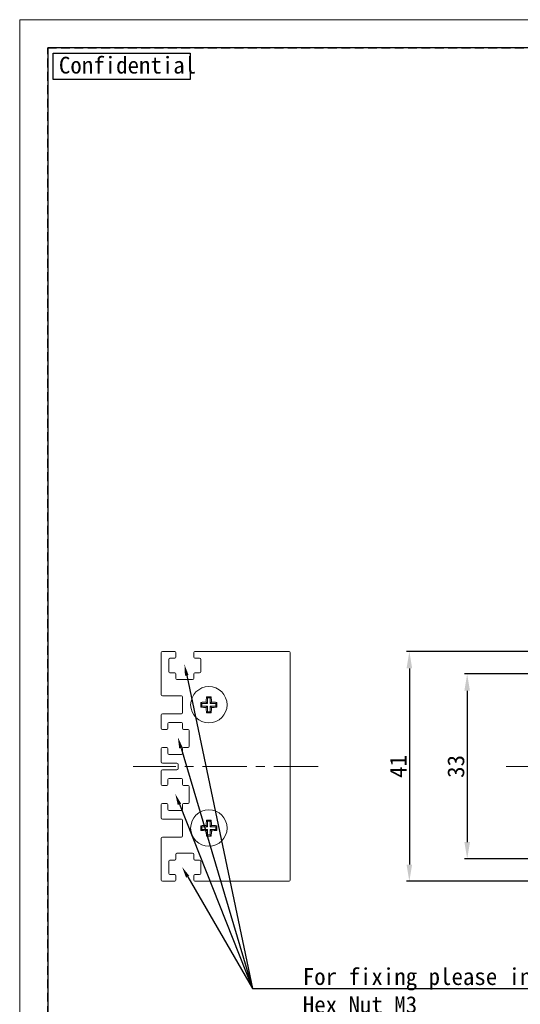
# Model space of a CAD drawing. Header units: millimetres. Extents: x -201 to 202, y 143 to 428.
# Tile 2 of 15: x -201 to -112, y 252 to 428. Entities that reach past the tile are written whole.
import ezdxf
from ezdxf import colors
from ezdxf.entities.mleader import LeaderData, LeaderLine
from ezdxf.math import Vec2, Vec3

# ---------------------------------------------------------------- set-up
doc = ezdxf.new("R2010")
doc.units = ezdxf.units.MM
doc.header["$LTSCALE"] = 0.25
doc.linetypes.add('CENTER', pattern=[50.8, 31.75, -6.35, 6.35, -6.35])
doc.linetypes.add('HIDDEN', pattern=[9.525, 6.35, -3.175])
for name, color, linetype, lineweight in [('CENTER', 1, 'CENTER', 9), ('DIMENSION', 6, 'Continuous', 9), ('MXB8146', 7, 'Continuous', 20), ('SIDE PLATE', 7, 'Continuous', 20)]:
    doc.layers.add(name, color=color, linetype=linetype, lineweight=lineweight)
doc.layers.add('EMPTY LINE', color=252, linetype='Continuous', lineweight=0, plot=False)
doc.layers.add('FORM', color=7, linetype='Continuous')
doc.styles.add('VS Standard', font='msgothic.ttc', dxfattribs={"height": 3})
doc.dimstyles.new('VS Standard x1', dxfattribs={"dimtxt": 3, "dimasz": 3, "dimexe": 0.5, "dimexo": 0.8, "dimgap": 0.5, "dimtad": 3, "dimrnd": 0.0001, "dimzin": 9, "dimdsep": 46, "dimtxsty": 'VS Standard', "dimcen": 0, "dimaunit": 1, "dimadec": 0, "dimazin": 2, "dimtfac": 1, "dimtmove": 0, "dimatfit": 2, "dimfxl": 1, "dimtolj": 1, "dimtzin": 0, "dimarcsym": 0})

# ---------------------------------------------------------------- blocks, each defined once
blk = doc.blocks.new('*D194')
at = {"layer": 'Defpoints', "color": 0}
for p in [(-109.86, 315), (-131.98, 274), (-109.86, 274)]:
    blk.add_point(p, dxfattribs=at)
at = {"layer": 'DIMENSION', "color": 0, "lineweight": -2}
for p, q in [((-110.66, 315), (-132.48, 315)), ((-131.98, 312), (-131.98, 277)), ((-110.66, 274), (-132.48, 274))]:
    blk.add_line(p, q, dxfattribs=at)
at = {"layer": 'DIMENSION', "color": 0}
for points in [[(-131.48, 312), (-132.48, 312), (-131.98, 315)], [(-132.48, 277), (-131.48, 277), (-131.98, 274)]]:
    blk.add_solid(points, dxfattribs=at)
at = {"layer": 'DIMENSION', "color": 0, "insert": (-133.98, 294.5), "char_height": 3, "attachment_point": 5, "rotation": 90, "style": 'VS Standard'}
blk.add_mtext('\\A1;41', dxfattribs=at)
blk = doc.blocks.new('*D195')
at = {"layer": 'Defpoints', "color": 0}
for p in [(-108.36, 311), (-121.66, 278), (-108.36, 278)]:
    blk.add_point(p, dxfattribs=at)
at = {"layer": 'DIMENSION', "color": 0, "lineweight": -2}
for p, q in [((-109.16, 311), (-122.16, 311)), ((-121.66, 308), (-121.66, 281)), ((-109.16, 278), (-122.16, 278))]:
    blk.add_line(p, q, dxfattribs=at)
at = {"layer": 'DIMENSION', "color": 0}
for points in [[(-121.16, 308), (-122.16, 308), (-121.66, 311)], [(-122.16, 281), (-121.16, 281), (-121.66, 278)]]:
    blk.add_solid(points, dxfattribs=at)
at = {"layer": 'DIMENSION', "color": 0, "insert": (-123.66, 294.5), "char_height": 3, "attachment_point": 5, "rotation": 90, "style": 'VS Standard'}
blk.add_mtext('\\A1;33', dxfattribs=at)

msp = doc.modelspace()

# ---------------------------------------------------------------- linework, layer by layer
at = {"layer": 'CENTER'}
for p, q in [((-148.249, 294.501), (-181.249, 294.501)), ((-114.721, 294.501), (47.995, 294.501))]:
    msp.add_line(p, q, dxfattribs=at)
at = {"layer": 'EMPTY LINE'}
for p, q in [((-201.5, 427.75), (-201.5, 142.75)), ((201.5, 427.75), (-201.5, 427.75))]:
    msp.add_line(p, q, dxfattribs=at)
at = {"layer": 'FORM', "linetype": 'HIDDEN'}
msp.add_lwpolyline([(-196.5, 422.75), (196.5, 422.75), (196.5, 147.75), (-196.5, 147.75)], close=True, dxfattribs=at)
at = {"layer": 'FORM'}
msp.add_lwpolyline([(-196.5, 422.75), (-196.5, 147.75), (-78.5, 147.75), (-78.5, 159.75), (16.5, 159.75), (16.5, 177.25), (196.5, 177.25), (196.5, 422.75), (-196.5, 422.75)], close=True, dxfattribs=at)
at = {"layer": 'FORM', "lineweight": 30}
msp.add_lwpolyline([(-195.5, 421.75), (-171.109, 421.75), (-171.109, 417.088), (-195.5, 417.088)], close=True, dxfattribs=at)
at = {"layer": 'MXB8146'}
for p, q in [((-168.981, 305.733), (-169.166, 305.917)), ((-167.981, 305.733), (-168.981, 305.733)), ((-168.981, 305.733), (-168.981, 305.269)), ((-167.981, 305.733), (-168.232, 305.984)), ((-167.981, 306.733), (-168.166, 306.917)), ((-167.981, 306.733), (-167.981, 305.733)), ((-167.517, 306.733), (-167.981, 306.733)), ((-167.517, 306.733), (-167.333, 306.917)), ((-167.517, 305.733), (-167.517, 306.733)), ((-167.517, 305.733), (-167.267, 305.984)), ((-166.517, 305.733), (-167.517, 305.733)), ((-166.517, 305.733), (-166.333, 305.917)), ((-166.517, 305.269), (-166.517, 305.733)), ((-168.981, 305.269), (-169.166, 305.085)), ((-168.981, 305.269), (-167.981, 305.269)), ((-167.981, 305.269), (-168.232, 305.018)), ((-167.981, 304.269), (-168.166, 304.085)), ((-167.981, 305.269), (-167.981, 304.269)), ((-167.981, 304.269), (-167.517, 304.269)), ((-167.517, 305.269), (-167.267, 305.018)), ((-167.517, 305.269), (-166.517, 305.269)), ((-167.517, 304.269), (-167.517, 305.269)), ((-167.517, 304.269), (-167.333, 304.085)), ((-166.517, 305.269), (-166.333, 305.085)), ((-167.981, 284.733), (-168.166, 284.917)), ((-167.981, 284.733), (-167.981, 283.733)), ((-167.517, 284.733), (-167.981, 284.733)), ((-167.517, 284.733), (-167.333, 284.917)), ((-167.517, 283.733), (-167.517, 284.733)), ((-168.981, 283.733), (-169.166, 283.917)), ((-168.981, 283.269), (-169.166, 283.085)), ((-167.981, 283.733), (-168.981, 283.733)), ((-168.981, 283.733), (-168.981, 283.269)), ((-168.981, 283.269), (-167.981, 283.269)), ((-167.981, 283.733), (-168.232, 283.984)), ((-167.981, 283.269), (-168.232, 283.018)), ((-167.981, 283.269), (-167.981, 282.269)), ((-167.517, 283.733), (-167.267, 283.984)), ((-166.517, 283.733), (-167.517, 283.733)), ((-167.517, 283.269), (-167.267, 283.018)), ((-167.517, 283.269), (-166.517, 283.269)), ((-167.517, 282.269), (-167.517, 283.269)), ((-166.517, 283.733), (-166.333, 283.917)), ((-166.517, 283.269), (-166.517, 283.733)), ((-166.517, 283.269), (-166.333, 283.085)), ((-167.981, 282.269), (-168.166, 282.085)), ((-167.981, 282.269), (-167.517, 282.269)), ((-167.517, 282.269), (-167.333, 282.085))]:
    msp.add_line(p, q, dxfattribs=at)
for centre in [(-167.749, 305.501), (-167.749, 283.501)]:
    msp.add_circle(centre, 3.25, dxfattribs=at)
for centre, radius, start, end in [((-155.293, 305.501), 13.879, 178.28146, 181.71854), ((-167.809, 293.453), 12.538, 91.93448, 96.21227), ((-155.701, 305.56), 12.538, 173.78773, 178.06552), ((-167.749, 293.045), 13.879, 88.28146, 91.71854), ((-179.798, 305.56), 12.538, 1.93448, 6.21227), ((-167.69, 293.453), 12.538, 83.78773, 88.06552), ((-180.206, 305.501), 13.879, 358.28146, 1.71854), ((-167.809, 317.549), 12.538, 263.78773, 268.06552), ((-155.701, 305.442), 12.538, 181.93448, 186.21227), ((-167.749, 317.957), 13.879, 268.28146, 271.71854), ((-179.798, 305.442), 12.538, 353.78773, 358.06552), ((-167.69, 317.549), 12.538, 271.93448, 276.21227), ((-155.701, 283.56), 12.538, 173.78773, 178.06552), ((-167.749, 271.045), 13.879, 88.28146, 91.71854), ((-179.798, 283.56), 12.538, 1.93448, 6.21227), ((-155.293, 283.501), 13.879, 178.28146, 181.71854), ((-167.809, 271.453), 12.538, 91.93448, 96.21227), ((-167.809, 295.549), 12.538, 263.78773, 268.06552), ((-155.701, 283.442), 12.538, 181.93448, 186.21227), ((-179.798, 283.442), 12.538, 353.78773, 358.06552), ((-167.69, 271.453), 12.538, 83.78773, 88.06552), ((-167.69, 295.549), 12.538, 271.93448, 276.21227), ((-180.206, 283.501), 13.879, 358.28146, 1.71854), ((-167.749, 295.957), 13.879, 268.28146, 271.71854)]:
    msp.add_arc(centre, radius, start, end, dxfattribs=at)
at = {"layer": 'SIDE PLATE'}
for p, q in [((-176.249, 307.301), (-176.249, 314.801)), ((-176.049, 315.001), (-173.849, 315.001)), ((-173.649, 314.801), (-173.649, 314.001)), ((-170.449, 314.001), (-170.449, 314.801)), ((-170.249, 315.001), (-153.449, 315.001)), ((-153.249, 314.801), (-153.249, 274.201)), ((-174.899, 313.601), (-174.899, 311.401)), ((-173.849, 313.801), (-174.699, 313.801)), ((-169.399, 313.801), (-170.249, 313.801)), ((-169.199, 311.401), (-169.199, 313.601)), ((-174.699, 311.201), (-173.849, 311.201)), ((-173.649, 311.001), (-173.649, 310.201)), ((-170.449, 310.201), (-170.449, 311.001)), ((-170.249, 311.201), (-169.399, 311.201)), ((-173.449, 310.001), (-170.649, 310.001)), ((-172.649, 307.101), (-176.049, 307.101)), ((-172.449, 304.101), (-172.449, 306.901)), ((-176.249, 301.301), (-176.249, 303.701)), ((-176.049, 303.901), (-172.649, 303.901)), ((-172.649, 302.351), (-174.849, 302.351)), ((-175.249, 301.101), (-176.049, 301.101)), ((-175.049, 302.151), (-175.049, 301.301)), ((-172.449, 301.301), (-172.449, 302.151)), ((-171.449, 301.101), (-172.249, 301.101)), ((-171.249, 298.101), (-171.249, 300.901)), ((-176.249, 295.301), (-176.249, 297.701)), ((-176.049, 297.901), (-175.249, 297.901)), ((-175.049, 297.701), (-175.049, 296.851)), ((-172.449, 296.851), (-172.449, 297.701)), ((-172.249, 297.901), (-171.449, 297.901)), ((-174.849, 296.651), (-172.649, 296.651)), ((-176.249, 291.301), (-176.249, 293.701)), ((-173.449, 295.101), (-176.049, 295.101)), ((-176.049, 293.901), (-173.449, 293.901)), ((-173.249, 294.101), (-173.249, 294.901)), ((-175.049, 292.151), (-175.049, 291.301)), ((-172.649, 292.351), (-174.849, 292.351)), ((-172.449, 291.301), (-172.449, 292.151)), ((-175.249, 291.101), (-176.049, 291.101)), ((-171.449, 291.101), (-172.249, 291.101)), ((-171.249, 288.101), (-171.249, 290.901)), ((-176.249, 285.301), (-176.249, 287.701)), ((-176.049, 287.901), (-175.249, 287.901)), ((-175.049, 287.701), (-175.049, 286.851)), ((-174.849, 286.651), (-172.649, 286.651)), ((-172.449, 286.851), (-172.449, 287.701)), ((-172.249, 287.901), (-171.449, 287.901)), ((-172.649, 285.101), (-176.049, 285.101)), ((-172.449, 282.101), (-172.449, 284.901)), ((-176.249, 274.201), (-176.249, 281.701)), ((-176.049, 281.901), (-172.649, 281.901)), ((-173.849, 277.801), (-174.699, 277.801)), ((-173.649, 278.801), (-173.649, 278.001)), ((-170.649, 279.001), (-173.449, 279.001)), ((-170.449, 278.001), (-170.449, 278.801)), ((-169.399, 277.801), (-170.249, 277.801)), ((-174.899, 277.601), (-174.899, 275.401)), ((-169.199, 275.401), (-169.199, 277.601)), ((-174.699, 275.201), (-173.849, 275.201)), ((-173.649, 275.001), (-173.649, 274.201)), ((-170.449, 274.201), (-170.449, 275.001)), ((-170.249, 275.201), (-169.399, 275.201)), ((-173.849, 274.001), (-176.049, 274.001)), ((-153.449, 274.001), (-170.249, 274.001))]:
    msp.add_line(p, q, dxfattribs=at)
for centre, start, end in [((-176.049, 314.801), 90, 180), ((-173.849, 314.801), 0, 90), ((-170.249, 314.801), 90, 180), ((-153.449, 314.801), 0, 90), ((-174.699, 313.601), 90, 180), ((-173.849, 314.001), 270, 0), ((-170.249, 314.001), 180, 270), ((-169.399, 313.601), 0, 90), ((-174.699, 311.401), 180, 270), ((-173.849, 311.001), 0, 90), ((-170.249, 311.001), 90, 180), ((-169.399, 311.401), 270, 0), ((-173.449, 310.201), 180, 270), ((-170.649, 310.201), 270, 0), ((-176.049, 307.301), 180, 270), ((-172.649, 306.901), 0, 90), ((-172.649, 304.101), 270, 0), ((-176.049, 303.701), 90, 180), ((-174.849, 302.151), 90, 180), ((-172.649, 302.151), 0, 90), ((-176.049, 301.301), 180, 270), ((-175.249, 301.301), 270, 0), ((-172.249, 301.301), 180, 270), ((-171.449, 300.901), 0, 90), ((-176.049, 297.701), 90, 180), ((-175.249, 297.701), 0, 90), ((-172.249, 297.701), 90, 180), ((-171.449, 298.101), 270, 0), ((-176.049, 295.301), 180, 270), ((-174.849, 296.851), 180, 270), ((-172.649, 296.851), 270, 0), ((-176.049, 293.701), 90, 180), ((-173.449, 294.901), 0, 90), ((-173.449, 294.101), 270, 0), ((-174.849, 292.151), 90, 180), ((-172.649, 292.151), 0, 90), ((-176.049, 291.301), 180, 270), ((-175.249, 291.301), 270, 0), ((-172.249, 291.301), 180, 270), ((-171.449, 290.901), 0, 90), ((-176.049, 287.701), 90, 180), ((-175.249, 287.701), 0, 90), ((-174.849, 286.851), 180, 270), ((-172.649, 286.851), 270, 0), ((-172.249, 287.701), 90, 180), ((-171.449, 288.101), 270, 0), ((-176.049, 285.301), 180, 270), ((-172.649, 284.901), 0, 90), ((-176.049, 281.701), 90, 180), ((-172.649, 282.101), 270, 0), ((-174.699, 277.601), 90, 180), ((-173.849, 278.001), 270, 0), ((-173.449, 278.801), 90, 180), ((-170.649, 278.801), 0, 90), ((-170.249, 278.001), 180, 270), ((-169.399, 277.601), 0, 90), ((-176.049, 274.201), 180, 270), ((-174.699, 275.401), 180, 270), ((-173.849, 275.001), 0, 90), ((-173.849, 274.201), 270, 0), ((-170.249, 275.001), 90, 180), ((-170.249, 274.201), 180, 270), ((-169.399, 275.401), 270, 0), ((-153.449, 274.201), 270, 0)]:
    msp.add_arc(centre, 0.2, start, end, dxfattribs=at)

# ---------------------------------------------------------------- texts
at = {"layer": 'FORM', "lineweight": 30, "insert": (-194.506, 421.139), "char_height": 3, "attachment_point": 1, "style": 'VS Standard'}
msp.add_mtext_dynamic_manual_height_columns('Confidential', width=3, gutter_width=15, heights=[0], dxfattribs=at)

# ---------------------------------------------------------------- dimensions: what is measured, and where the dimension line sits
at = {"layer": 'DIMENSION'}
for base, p1, p2, picture, middle in [((-131.983, 274.001), (-109.863, 315.001), (-109.863, 274.001), '*D194', (-133.984, 294.501)), ((-121.663, 278.001), (-108.363, 311.001), (-108.363, 278.001), '*D195', (-123.663, 294.501))]:
    dim = msp.add_linear_dim(base=base, p1=p1, p2=p2, angle=90, dimstyle='VS Standard x1', dxfattribs=at)
    dim.commit()
    dim.dimension.update_dxf_attribs({"geometry": picture, "text_midpoint": middle})

# ---------------------------------------------------------------- leaders
ml = msp.add_multileader_mtext('Standard', dxfattribs=at)
ml.set_content('', style='VS Standard')
ml.set_leader_properties()
ml.build(insert=Vec2(0, 0))
ml.multileader.update_dxf_attribs({"text_left_attachment_type": 6, "text_right_attachment_type": 6, "dogleg_length": 1, "arrow_head_size": 2})
ctx = ml.context
ctx.base_point, ctx.char_height, ctx.arrow_head_size, ctx.landing_gap_size, ctx.plane_origin = Vec3(-157.201, 264.728), 3, 2, 1, Vec3(-217.59, 179.228)
ctx.left_attachment, ctx.right_attachment = 6, 6
notes = []
notes.append((ctx, [(0, (1, 1, 0), (-159.993, 254.902), (1, 0), 1, [(0, [(-172.107, 312.698)], 0, [])])]))
ctx.mtext.insert = Vec3(-157.993, 258.502)
ml = msp.add_multileader_mtext('Standard', dxfattribs=at)
ml.set_content('', style='VS Standard')
ml.set_leader_properties()
ml.build(insert=Vec2(0, 0))
ml.multileader.update_dxf_attribs({"text_left_attachment_type": 6, "text_right_attachment_type": 6, "dogleg_length": 1, "arrow_head_size": 2})
ctx = ml.context
ctx.base_point, ctx.char_height, ctx.arrow_head_size, ctx.landing_gap_size, ctx.plane_origin = Vec3(-157.201, 264.728), 3, 2, 1, Vec3(-202.882, 173.239)
ctx.left_attachment, ctx.right_attachment = 6, 6
notes.append((ctx, [(0, (1, 1, 0), (-159.993, 254.902), (1, 0), 1, [(0, [(-173.288, 299.7)], 0, [])])]))
ctx.mtext.insert = Vec3(-157.993, 258.502)
ml = msp.add_multileader_mtext('Standard', dxfattribs=at)
ml.set_content('', style='VS Standard')
ml.set_leader_properties()
ml.build(insert=Vec2(0, 0))
ml.multileader.update_dxf_attribs({"text_left_attachment_type": 6, "text_right_attachment_type": 6, "dogleg_length": 1, "arrow_head_size": 2})
ctx = ml.context
ctx.base_point, ctx.char_height, ctx.arrow_head_size, ctx.landing_gap_size, ctx.plane_origin = Vec3(-157.201, 264.728), 3, 2, 1, Vec3(-201.632, 168.137)
ctx.left_attachment, ctx.right_attachment = 6, 6
notes.append((ctx, [(0, (1, 1, 0), (-159.993, 254.902), (1, 0), 1, [(0, [(-173.738, 289.598)], 0, [])])]))
ctx.mtext.insert = Vec3(-157.993, 258.502)
ml = msp.add_multileader_mtext('Standard', dxfattribs=at)
ml.set_content('For fixing please insert\\PHex Nut M3', style='VS Standard')
ml.set_leader_properties()
ml.build(insert=Vec2(0, 0))
ml.multileader.update_dxf_attribs({"text_left_attachment_type": 6, "text_right_attachment_type": 6, "dogleg_length": 1, "arrow_head_size": 2})
ctx = ml.context
ctx.base_point, ctx.char_height, ctx.arrow_head_size, ctx.landing_gap_size, ctx.plane_origin = Vec3(-151.993, 254.902), 3, 2, 1, Vec3(-205.431, 106.583)
ctx.left_attachment, ctx.right_attachment = 6, 6
notes.append((ctx, [(0, (1, 1, 0), (-159.993, 254.902), (1, 0), 8, [(0, [(-172.527, 276.548)], 0, [])])]))
ctx.mtext.insert = Vec3(-150.993, 258.502)
for ctx, leaders in notes:
    for number, flags, end, landing, length, lines in leaders:
        leader = LeaderData()
        leader.index, (leader.has_last_leader_line, leader.has_dogleg_vector, leader.attachment_direction) = number, flags
        leader.last_leader_point, leader.dogleg_vector, leader.dogleg_length = Vec3(end), Vec3(landing), length
        for number, points, colour, breaks in lines:
            line = LeaderLine()
            line.index, line.vertices, line.color, line.breaks = number, Vec3.list(points), colors.encode_raw_color(colour), breaks
            leader.lines.append(line)
        ctx.leaders.append(leader)

doc.saveas('drawing.dxf')
